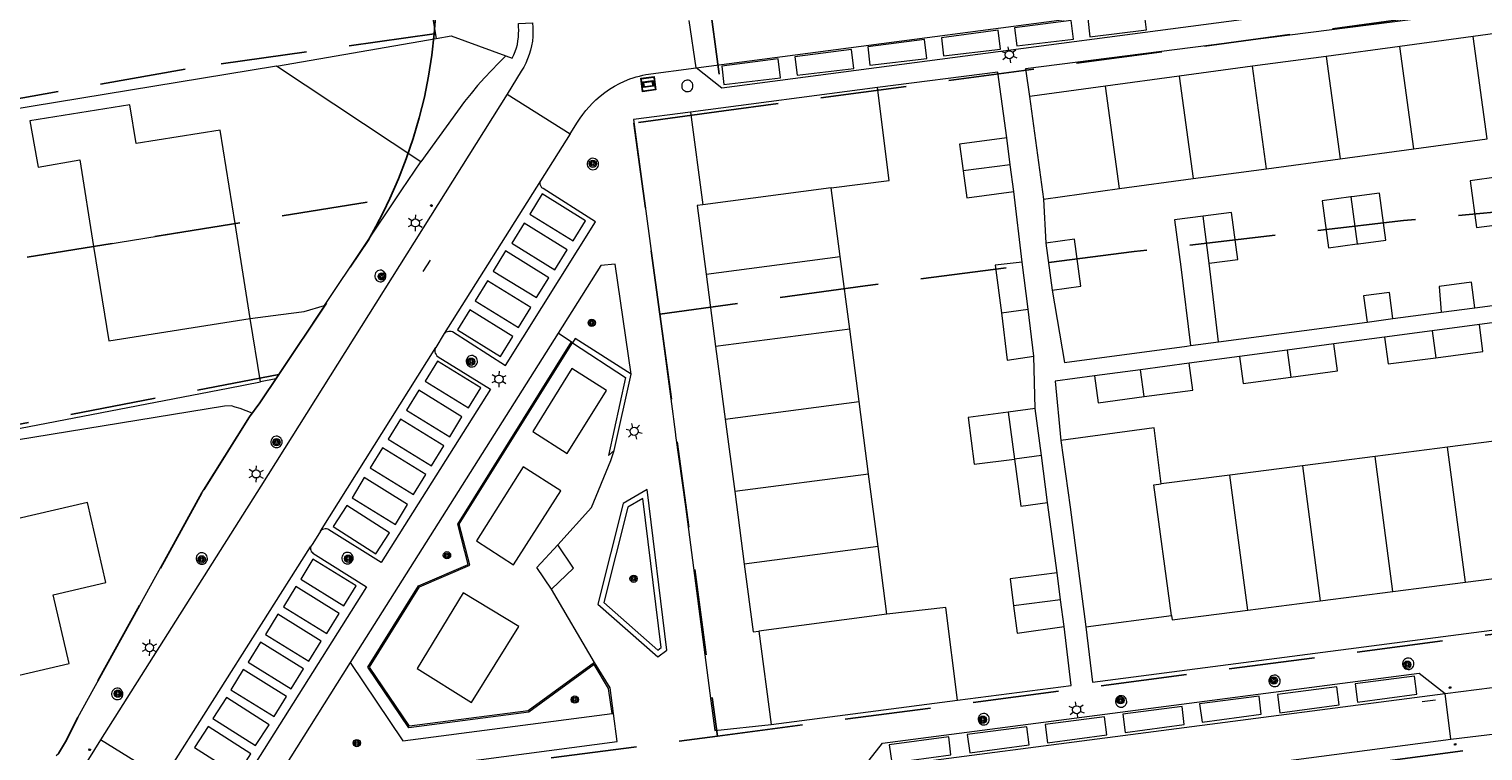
# Model space of a CAD drawing. Header units: metres. Extents: x 89872 to 94585, y 463299 to 469000.
# Tile 191 of 230: x 91061 to 91169, y 466107 to 466161. Entities that reach past the tile are written whole.
import ezdxf
from ezdxf.enums import TextEntityAlignment as Align

# ---------------------------------------------------------------- set-up
doc = ezdxf.new("R2010")
doc.units = ezdxf.units.M
doc.linetypes.add('HIDDEN', pattern=[9.525, 6.35, -3.175])
doc.layers.get('0').update_dxf_attribs({"linetype": 'CONTINUOUS'})
for name, color, linetype, lineweight in [('B-WE-GR-BEPLANTING_CULTUUR-G', 251, 'CONTINUOUS', 13), ('B-WE-GR-BOOM-S', 251, 'CONTINUOUS', 13), ('B-WE-IE-MEUBILAIR_WEGMEUBILAIR_PAAL-G', 251, 'CONTINUOUS', 13), ('B-WE-IE-TERREINAFSCHEIDING-G', 251, 'CONTINUOUS', 13), ('B-WE-IE-TERREINAFSCHEIDING_KUNSTMATIG_HEKWERK-G', 251, 'CONTINUOUS', 13), ('B-WE-KL-ET_LS_OV_LICHTMAST-S', 251, 'CONTINUOUS', 13), ('B-WE-OG-TOPOGRAFIE_BEBOUWING-GV', 251, 'CONTINUOUS', 13), ('B-WE-OG-TOPOGRAFIE_BEBOUWING_LUIFEL-GV', 251, 'CONTINUOUS', 13), ('B-WE-OG-TOPOGRAFIE_HUISNUMMER-T25', 251, 'CONTINUOUS', 13), ('B-WE-OG-TOPOGRAFIE_STRAATNAAM-T18', 251, 'CONTINUOUS', 13), ('B-WE-VH-VERHARDING-GV', 251, 'CONTINUOUS', 13), ('B-WE-VV-VERKEERSTEKEN-G', 251, 'CONTINUOUS', 13), ('Percelen', 10, 'HIDDEN', 25)]:
    doc.layers.add(name, color=color, linetype=linetype, lineweight=lineweight)
doc.styles.get("Standard").update_dxf_attribs({"font": 'isocp.shx'})

# ---------------------------------------------------------------- blocks, each defined once
blk = doc.blocks.new('Q_BOOM')
for radius in [0.27, 0.18, 0.09]:
    blk.add_circle((0, 0), radius)
blk = doc.blocks.new('Q_LICHTMAST')
for points in [[(-0.26, 0.15), (-0.52, 0.3)], [(0, 0.3), (0, 0.6)], [(0.26, 0.15), (0.52, 0.3)], [(-0.26, -0.15), (-0.52, -0.3)], [(0, -0.3), (0, -0.6)], [(0.26, -0.15), (0.52, -0.3)]]:
    blk.add_lwpolyline(points)
blk.add_circle((0, 0), 0.3)
blk = doc.blocks.new('Q_VERKEERSBORD')
for points in [[(-0.5, 0.5), (0.5, 0.5), (0.5, -0.5), (-0.5, -0.5)], [(-0.37, 0.22), (0.36, 0.22), (0.36, -0.21), (-0.37, -0.21)]]:
    blk.add_lwpolyline(points, close=True)
for points in [[(-0.44, 0.46), (0.44, 0.46, -0.414214), (0.46, 0.44), (0.46, -0.44, -0.414214), (0.44, -0.46), (-0.44, -0.46, -0.414214), (-0.46, -0.44), (-0.46, 0.44), (-0.46, 0.44), (-0.46, 0.45), (-0.46, 0.45), (-0.46, 0.45), (-0.46, 0.45), (-0.46, 0.45), (-0.46, 0.45), (-0.46, 0.46), (-0.46, 0.46), (-0.46, 0.46), (-0.45, 0.46), (-0.45, 0.46), (-0.45, 0.46), (-0.45, 0.46), (-0.45, 0.46), (-0.45, 0.46), (-0.44, 0.46), (-0.44, 0.46)], [(-0.29, 0.16), (0.28, 0.16, -0.414214), (0.3, 0.14), (0.3, -0.13, -0.414214), (0.28, -0.16), (-0.29, -0.16, -0.414214), (-0.31, -0.13), (-0.31, 0.14), (-0.31, 0.14), (-0.31, 0.14), (-0.31, 0.14), (-0.31, 0.15), (-0.31, 0.15), (-0.31, 0.15), (-0.3, 0.15), (-0.3, 0.15), (-0.3, 0.15), (-0.3, 0.16), (-0.3, 0.16), (-0.3, 0.16), (-0.3, 0.16), (-0.29, 0.16), (-0.29, 0.16), (-0.29, 0.16), (-0.29, 0.16), (-0.29, 0.16)]]:
    blk.add_lwpolyline(points, format="xyb")
blk = doc.blocks.new('Q_PAAL_STEEN')
for points in [[(-0.5, 0.5), (0.5, 0.5), (0.5, -0.5), (-0.5, -0.5)], [(-0.1, 0.3), (0.1, 0.3), (0.1, -0.3), (-0.1, -0.3)]]:
    blk.add_lwpolyline(points, close=True)
blk.add_lwpolyline([(-0.4, 0.5), (0.4, 0.5, -0.414214), (0.5, 0.4), (0.5, -0.4, -0.414214), (0.4, -0.5), (-0.4, -0.5, -0.414214), (-0.5, -0.4), (-0.5, 0.4), (-0.5, 0.4), (-0.5, 0.4), (-0.5, 0.4), (-0.5, 0.4), (-0.5, 0.5), (-0.5, 0.5), (-0.5, 0.5), (-0.5, 0.5), (-0.5, 0.5), (-0.5, 0.5), (-0.5, 0.5), (-0.5, 0.5), (-0.5, 0.5), (-0.4, 0.5), (-0.4, 0.5), (-0.4, 0.5), (-0.4, 0.5), (-0.4, 0.5)], format="xyb")
blk = doc.blocks.new('Q_PAALTJE')
at = {"xscale": 0.1, "yscale": 0.1, "zscale": 0.01}
blk.add_blockref('Q_PAAL_STEEN', (0, 0), dxfattribs=at)

msp = doc.modelspace()

# ---------------------------------------------------------------- linework, layer by layer
at = {"layer": 'B-WE-GR-BEPLANTING_CULTUUR-G'}
for p, q in [((91100.52, 466138.14), (91085.17, 466113.81)), ((91101.58, 466137.44), (91100.52, 466138.14)), ((91104.5, 466110.05), (91104.6, 466110.06))]:
    msp.add_line(p, q, dxfattribs=at)
for points in [[(91103.19, 466113.81), (91098.3, 466110.25), (91089.54, 466109.11), (91086.6, 466113.48), (91090.28, 466119.41), (91093.99, 466121.02), (91093.22, 466124.03), (91101.58, 466137.44)], [(91085.17, 466113.81), (91089.06, 466108.03), (91104.5, 466110.05)], [(91104.6, 466110.06), (91104.34, 466111.95), (91103.19, 466113.81)]]:
    msp.add_lwpolyline(points, dxfattribs=at)
at = {"layer": 'B-WE-IE-TERREINAFSCHEIDING-G'}
for p, q in [((91098.64, 466130.88), (91101.19, 466129.26)), ((91097.93, 466128.27), (91094.5, 466122.81)), ((91106.76, 466125.94), (91105.66, 466125.29)), ((91093.5, 466118.97), (91090.1, 466113.37))]:
    msp.add_line(p, q, dxfattribs=at)
for points in [[(91088.28, 466184.01), (91087.53, 466183.59), (91091.5, 466159.91)], [(91079.72, 466157.86), (91058, 466154.29), (91058.84, 466149.3), (91050.96, 466148.03)], [(91105.9, 466135.11), (91101.78, 466137.76), (91101.58, 466137.44)], [(91101.58, 466137.44), (91105.49, 466134.88), (91104.24, 466129.11), (91104.64, 466129.47)], [(91101.19, 466129.26), (91104.07, 466133.9), (91101.52, 466135.53), (91098.64, 466130.88)], [(91094.5, 466122.81), (91097.23, 466121.03), (91100.71, 466126.49), (91097.93, 466128.27)], [(91105.66, 466125.29), (91103.89, 466118.26), (91107.88, 466114.74), (91108.12, 466114.92), (91106.76, 466125.94)], [(91100.02, 466119.25), (91098.95, 466120.85), (91100.48, 466122.52)], [(91090.1, 466113.37), (91094.11, 466110.86), (91097.62, 466116.49), (91093.5, 466118.97)]]:
    msp.add_lwpolyline(points, dxfattribs=at)
at = {"layer": 'B-WE-IE-TERREINAFSCHEIDING_KUNSTMATIG_HEKWERK-G'}
msp.add_line((91104.5, 466110.05), (91104.5, 466110.05), dxfattribs=at)
msp.add_lwpolyline([(91104.5, 466110.05), (91104.24, 466111.91), (91103.16, 466113.67), (91098.34, 466110.15), (91089.49, 466109), (91086.48, 466113.48), (91090.21, 466119.49), (91093.87, 466121.07), (91093.11, 466124.05), (91101.5, 466137.5)], dxfattribs=at)
at = {"layer": 'B-WE-OG-TOPOGRAFIE_BEBOUWING-GV'}
for p, q in [((91168.04, 466160.07), (91162.61, 466159.33)), ((91173.47, 466160.81), (91168.04, 466160.07)), ((91169.07, 466152.51), (91168.04, 466160.07)), ((91162.61, 466159.33), (91157.19, 466158.59)), ((91163.65, 466151.77), (91162.61, 466159.33)), ((91151.76, 466157.86), (91146.34, 466157.12)), ((91157.19, 466158.59), (91151.76, 466157.86)), ((91152.79, 466150.29), (91151.76, 466157.86)), ((91157.19, 466158.59), (91158.22, 466151.03)), ((91146.34, 466157.12), (91140.91, 466156.38)), ((91146.34, 466157.12), (91147.37, 466149.56)), ((91124.07, 466156.28), (91110.28, 466154.47)), ((91135.29, 466155.62), (91136.32, 466148.05)), ((91141.94, 466148.82), (91140.91, 466156.38)), ((91110.28, 466154.47), (91111.18, 466147.63)), ((91076.68, 466146.25), (91075.58, 466153.14)), ((91133.87, 466150.59), (91133.61, 466152.57)), ((91163.65, 466151.77), (91169.07, 466152.51)), ((91158.22, 466151.03), (91163.65, 466151.77)), ((91133.87, 466150.59), (91130.4, 466150.13)), ((91134.13, 466148.6), (91133.87, 466150.59)), ((91147.37, 466149.56), (91152.79, 466150.29)), ((91152.79, 466150.29), (91158.22, 466151.03)), ((91141.94, 466148.82), (91147.37, 466149.56)), ((91120.67, 466148.87), (91111.18, 466147.63)), ((91121.33, 466143.81), (91120.67, 466148.87)), ((91136.32, 466148.05), (91141.94, 466148.82)), ((91159.01, 466148.21), (91159.47, 466144.74)), ((91066.23, 466144.56), (91076.68, 466146.25)), ((91077.79, 466139.24), (91076.68, 466146.25)), ((91148.56, 466143.32), (91148.1, 466146.79)), ((91136.51, 466144.8), (91136.97, 466141.33)), ((91111.43, 466142.51), (91121.33, 466143.81)), ((91122.03, 466138.45), (91121.33, 466143.81)), ((91135.2, 466139.91), (91134.76, 466143.4)), ((91149.23, 466137.51), (91148.56, 466143.32)), ((91111.43, 466142.51), (91112.13, 466137.15)), ((91133.24, 466139.65), (91135.2, 466139.91)), ((91135.61, 466136.45), (91135.2, 466139.91)), ((91122.03, 466138.45), (91112.13, 466137.15)), ((91122.73, 466133.1), (91122.03, 466138.45)), ((91168.49, 466138.78), (91165.02, 466138.32)), ((91147.18, 466137.23), (91149.23, 466137.51)), ((91165.02, 466138.32), (91161.49, 466137.84)), ((91165.02, 466138.32), (91165.28, 466136.33)), ((91154.32, 466136.89), (91150.8, 466136.42)), ((91157.76, 466137.35), (91154.32, 466136.89)), ((91154.32, 466136.89), (91154.58, 466134.9)), ((91143.49, 466135.44), (91140.1, 466134.99)), ((91147.08, 466135.92), (91143.49, 466135.44)), ((91143.76, 466133.46), (91143.49, 466135.44)), ((91112.84, 466131.8), (91122.73, 466133.1)), ((91123.42, 466127.74), (91122.73, 466133.1)), ((91135.71, 466132.58), (91133.73, 466132.32)), ((91136.17, 466129.11), (91135.71, 466132.58)), ((91112.84, 466131.8), (91113.54, 466126.45)), ((91171.51, 466130.42), (91166.15, 466129.73)), ((91136.17, 466129.11), (91134.19, 466128.85)), ((91136.63, 466125.64), (91136.17, 466129.11)), ((91160.8, 466129.04), (91155.44, 466128.35)), ((91166.15, 466129.73), (91160.8, 466129.04)), ((91162.11, 466119.06), (91160.8, 466129.04)), ((91167.46, 466119.75), (91166.15, 466129.73)), ((91123.42, 466127.74), (91113.54, 466126.45)), ((91124.12, 466122.39), (91123.42, 466127.74)), ((91155.44, 466128.35), (91150.08, 466127.66)), ((91155.44, 466128.35), (91156.75, 466118.37)), ((91150.08, 466127.66), (91145.02, 466127.01)), ((91151.4, 466117.68), (91150.08, 466127.66)), ((91113.54, 466126.45), (91114.25, 466121.09)), ((91124.12, 466122.39), (91114.25, 466121.09)), ((91124.77, 466117.38), (91124.12, 466122.39)), ((91137.58, 466118.46), (91137.33, 466120.45)), ((91167.46, 466119.75), (91172.82, 466120.44)), ((91162.11, 466119.06), (91167.46, 466119.75)), ((91137.58, 466118.46), (91134.12, 466118.01)), ((91137.85, 466116.49), (91137.58, 466118.46)), ((91151.4, 466117.68), (91156.75, 466118.37)), ((91156.75, 466118.37), (91162.11, 466119.06)), ((91124.77, 466117.38), (91115.32, 466116.14)), ((91139.45, 466116.45), (91145.78, 466117.3)), ((91115.32, 466116.14), (91116.23, 466109.24)), ((91116.23, 466109.24), (91129.99, 466111.05))]:
    msp.add_line(p, q, dxfattribs=at)
for points in [[(91120.67, 466148.87), (91124.95, 466149.42), (91124.07, 466156.28)], [(91140.91, 466156.38), (91135.49, 466155.64), (91135.29, 466155.62)], [(91075.58, 466153.14), (91069.37, 466152.15), (91068.91, 466155.02), (91061.52, 466153.84), (91062.05, 466150.94), (91062.14, 466150.42), (91065.21, 466150.96), (91066.23, 466144.56)], [(91133.61, 466152.57), (91130.14, 466152.11), (91130.4, 466150.13)], [(91130.4, 466150.13), (91130.66, 466148.15), (91134.13, 466148.6)], [(91169.91, 466149.69), (91167.8, 466149.4), (91168.27, 466145.94), (91170.38, 466146.22)], [(91159.01, 466148.21), (91156.9, 466147.93), (91157.37, 466144.46), (91159.47, 466144.74)], [(91159.47, 466144.74), (91159.58, 466144.75), (91161.59, 466145.02), (91161.12, 466148.49), (91159.09, 466148.22), (91159.01, 466148.21)], [(91111.18, 466147.63), (91110.76, 466147.57), (91111.43, 466142.51)], [(91148.56, 466143.32), (91150.68, 466143.6), (91150.21, 466147.07), (91148.1, 466146.79)], [(91148.1, 466146.79), (91145.99, 466146.51), (91146.46, 466143.04), (91147.18, 466137.23)], [(91136.97, 466141.33), (91139.09, 466141.61), (91138.62, 466145.08), (91136.51, 466144.8)], [(91066.23, 466144.56), (91067.35, 466137.57), (91077.79, 466139.24)], [(91134.76, 466143.4), (91132.77, 466143.16), (91133.24, 466139.65)], [(91133.24, 466139.65), (91133.65, 466136.16), (91135.61, 466136.45)], [(91165.28, 466136.33), (91168.75, 466136.8), (91168.49, 466138.78)], [(91161.49, 466137.84), (91161.75, 466135.88), (91165.28, 466136.33)], [(91112.13, 466137.15), (91112.42, 466134.97), (91112.84, 466131.8)], [(91150.8, 466136.42), (91151.06, 466134.43), (91154.58, 466134.9)], [(91154.58, 466134.9), (91158.02, 466135.36), (91157.76, 466137.35)], [(91143.76, 466133.46), (91147.34, 466133.94), (91147.08, 466135.92)], [(91140.1, 466134.99), (91140.37, 466133.01), (91143.76, 466133.46)], [(91145.02, 466127.01), (91144.49, 466131.15), (91137.61, 466130.23)], [(91137.61, 466130.23), (91138.3, 466125.29), (91139.45, 466116.45)], [(91134.19, 466128.85), (91134.65, 466125.38), (91136.63, 466125.64)], [(91145.78, 466117.3), (91144.47, 466126.94), (91145.02, 466127.01)], [(91059.23, 466112.54), (91064.43, 466113.75), (91063.26, 466118.83), (91067.14, 466119.73), (91065.78, 466125.64), (91059.54, 466124.19), (91059.86, 466122.8), (91057.09, 466122.16), (91056.99, 466122.13), (91057.36, 466120.54), (91057.44, 466120.18), (91057.53, 466119.8), (91057.62, 466119.4)], [(91114.25, 466121.09), (91114.9, 466116.08), (91115.32, 466116.14)], [(91137.33, 466120.45), (91133.86, 466119.99), (91134.12, 466118.01)], [(91129.99, 466111.05), (91129.11, 466117.89), (91124.77, 466117.38)], [(91134.12, 466118.01), (91134.38, 466115.98), (91137.85, 466116.49)], [(91145.78, 466117.3), (91145.82, 466116.97), (91151.4, 466117.68)]]:
    msp.add_lwpolyline(points, dxfattribs=at)
at = {"layer": 'B-WE-OG-TOPOGRAFIE_BEBOUWING_LUIFEL-GV'}
for p, q in [((91159.95, 466140.9), (91160.21, 466138.97)), ((91165.53, 466141.59), (91165.67, 466139.69)), ((91165.67, 466139.69), (91168.15, 466140.02)), ((91160.21, 466138.97), (91162.1, 466139.22)), ((91133.73, 466132.32), (91134.19, 466128.85)), ((91131.22, 466128.46), (91134.19, 466128.85))]:
    msp.add_line(p, q, dxfattribs=at)
for points in [[(91168.15, 466140.02), (91167.9, 466141.91), (91165.53, 466141.59)], [(91162.1, 466139.22), (91161.85, 466141.15), (91159.95, 466140.9)], [(91133.73, 466132.32), (91130.76, 466131.93), (91131.22, 466128.46)]]:
    msp.add_lwpolyline(points, dxfattribs=at)
at = {"layer": 'B-WE-OG-TOPOGRAFIE_STRAATNAAM-T18'}
for p, q in [((91090.56, 466142.7), (91091.09, 466143.54)), ((91164.26, 466110.94), (91165.25, 466111.07))]:
    msp.add_line(p, q, dxfattribs=at)
at = {"layer": 'B-WE-VH-VERHARDING-GV'}
for p, q in [((91110.69, 466157.74), (91167.43, 466165.22)), ((91110.69, 466157.74), (91110.17, 466161.24)), ((91079.72, 466157.86), (91091.5, 466159.91)), ((91090.39, 466150.79), (91079.72, 466157.86)), ((91132.97, 466157.42), (91124.07, 466156.28)), ((91133.61, 466152.57), (91132.97, 466157.42)), ((91135.01, 466157.68), (91135.29, 466155.62)), ((91096.74, 466155.79), (91101.39, 466152.87)), ((91110.28, 466154.47), (91106.08, 466153.92)), ((91101.39, 466152.87), (91099.21, 466149.4)), ((91099.21, 466149.4), (91092.11, 466138.11)), ((91134.76, 466143.4), (91134.13, 466148.6)), ((91136.32, 466148.05), (91136.51, 466144.8)), ((91105.9, 466135.11), (91104.71, 466143.25)), ((91162.1, 466139.22), (91165.67, 466139.69)), ((91168.15, 466140.02), (91169.46, 466140.2)), ((91078.54, 466134.55), (91077.79, 466139.24)), ((91149.23, 466137.51), (91160.21, 466138.97)), ((91172.26, 466139.28), (91168.49, 466138.78)), ((91092.11, 466138.11), (91091.48, 466137.1)), ((91161.49, 466137.84), (91157.76, 466137.35)), ((91082.98, 466123.52), (91091.48, 466137.1)), ((91135.71, 466132.58), (91135.61, 466136.45)), ((91150.8, 466136.42), (91147.08, 466135.92)), ((91079.68, 466134.77), (91078.54, 466134.55)), ((91104.64, 466129.47), (91105.9, 466135.11)), ((91137.33, 466120.45), (91136.63, 466125.64)), ((91071.39, 466105.23), (91082.24, 466122.36)), ((91103.19, 466113.81), (91100.02, 466119.25)), ((91139.95, 466112.38), (91185.18, 466118.28)), ((91138.36, 466112.13), (91137.85, 466116.49)), ((91139.45, 466116.45), (91139.95, 466112.38)), ((91129.99, 466111.05), (91138.36, 466112.13)), ((91165.97, 466111.53), (91169.43, 466111.97)), ((91122.93, 466105.92), (91165.97, 466111.53)), ((91166.39, 466108.15), (91165.97, 466111.53)), ((91104.88, 466107.99), (91104.6, 466110.06)), ((91112.08, 466108.79), (91116.23, 466109.24)), ((91166.39, 466108.15), (91169.86, 466108.58)), ((91066.74, 466108.12), (91065.29, 466105.76)), ((91071.39, 466105.23), (91066.74, 466108.12)), ((91080.4, 466104.76), (91104.88, 466107.99))]:
    msp.add_line(p, q, dxfattribs=at)
for points in [[(91167.43, 466165.22), (91166.08, 466163.32), (91112.59, 466156.24), (91110.69, 466157.74)], [(91183.1, 466163.87), (91180.06, 466163.44), (91149.85, 466159.57), (91135.01, 466157.68)], [(91096.65, 466158.63), (91097.11, 466158.46), (91097.24, 466158.7), (91097.35, 466158.95), (91097.44, 466159.21), (91097.51, 466159.47), (91097.55, 466159.74), (91097.58, 466160), (91097.59, 466160.26), (91097.6, 466160.52), (91097.59, 466160.77), (91097.58, 466161.03), (91098.61, 466161.07)], [(91098.61, 466161.07), (91098.64, 466160.73), (91098.65, 466160.39), (91098.64, 466160.05), (91098.61, 466159.71), (91098.55, 466159.37), (91098.48, 466159.04), (91098.38, 466158.72), (91098.26, 466158.4), (91098.12, 466158.09), (91097.97, 466157.79), (91097.79, 466157.5), (91096.74, 466155.79)], [(91134.19, 466160.71), (91134.35, 466159.36), (91138.54, 466159.85), (91138.37, 466161.25), (91134.19, 466160.71)], [(91139.59, 466161.39), (91139.74, 466160.04), (91143.93, 466160.54), (91143.76, 466161.93), (91139.59, 466161.39)], [(91091.5, 466159.91), (91092.61, 466160.11), (91096.65, 466158.63)], [(91128.8, 466159.97), (91128.96, 466158.62), (91133.15, 466159.12), (91132.98, 466160.52), (91128.8, 466159.97)], [(91117.99, 466158.55), (91118.15, 466157.2), (91122.34, 466157.69), (91122.17, 466159.09), (91117.99, 466158.55)], [(91123.37, 466159.29), (91123.52, 466157.94), (91127.72, 466158.43), (91127.55, 466159.83), (91123.37, 466159.29)], [(91096.65, 466158.63), (91096.11, 466158.1), (91095.59, 466157.56), (91095.07, 466157), (91094.57, 466156.43), (91094.09, 466155.86), (91093.61, 466155.27), (91090.39, 466150.79)], [(91112.58, 466157.87), (91112.73, 466156.52), (91116.92, 466157.01), (91116.75, 466158.41), (91112.58, 466157.87)], [(91103.3, 466155.38), (91103.62, 466155.66), (91103.95, 466155.92), (91104.3, 466156.16), (91104.66, 466156.38), (91105.03, 466156.58), (91105.42, 466156.76), (91105.81, 466156.92)], [(91105.81, 466156.92), (91106.04, 466157), (91106.27, 466157.08), (91106.51, 466157.14), (91106.75, 466157.2), (91106.99, 466157.26), (91110.69, 466157.74)], [(91110.14, 466156), (91110.23, 466156.03), (91110.31, 466156.08), (91110.38, 466156.15), (91110.43, 466156.23), (91110.46, 466156.32), (91110.46, 466156.42), (91110.45, 466156.51), (91110.42, 466156.6), (91110.36, 466156.68), (91110.29, 466156.75), (91110.21, 466156.8), (91110.12, 466156.83), (91110.02, 466156.83), (91109.93, 466156.82), (91109.84, 466156.78), (91109.76, 466156.72), (91109.69, 466156.64), (91109.65, 466156.55), (91109.63, 466156.46), (91109.63, 466156.36), (91109.65, 466156.26), (91109.7, 466156.17), (91109.77, 466156.1), (91109.85, 466156.04), (91109.94, 466156), (91110.04, 466155.99), (91110.14, 466156)], [(91096.74, 466155.79), (91078.58, 466126.85), (91066.74, 466108.12)], [(91101.39, 466152.87), (91101.93, 466153.72), (91102.13, 466154.02), (91102.34, 466154.31), (91102.56, 466154.6), (91102.79, 466154.87), (91103.04, 466155.13), (91103.3, 466155.38)], [(91106.08, 466153.92), (91107.25, 466145.14), (91108.97, 466132.2), (91109.03, 466131.79), (91109.17, 466130.65), (91109.18, 466130.58), (91109.92, 466125.35), (91111.79, 466110.99), (91112.08, 466108.79)], [(91083.28, 466140.18), (91088.99, 466148.73), (91090.39, 466150.79)], [(91103.17, 466150.23), (91103.26, 466150.26), (91103.34, 466150.31), (91103.41, 466150.38), (91103.46, 466150.46), (91103.49, 466150.56), (91103.5, 466150.65), (91103.49, 466150.75), (91103.45, 466150.84), (91103.4, 466150.92), (91103.33, 466150.98), (91103.24, 466151.03), (91103.15, 466151.06), (91103.06, 466151.07), (91102.96, 466151.05), (91102.87, 466151.01), (91102.79, 466150.95), (91102.73, 466150.87), (91102.68, 466150.79), (91102.66, 466150.69), (91102.66, 466150.59), (91102.69, 466150.49), (91102.73, 466150.4), (91102.8, 466150.33), (91102.88, 466150.27), (91102.97, 466150.24), (91103.07, 466150.22), (91103.17, 466150.23)], [(91092.11, 466138.11), (91092.18, 466138.18), (91092.26, 466138.24), (91092.34, 466138.28), (91092.44, 466138.3), (91092.53, 466138.3), (91092.62, 466138.29), (91092.71, 466138.26), (91096.64, 466135.76), (91103.28, 466146.36), (91099.4, 466148.82), (91099.32, 466148.89), (91099.26, 466148.98), (91099.21, 466149.08), (91099.19, 466149.18), (91099.19, 466149.29), (91099.21, 466149.4)], [(91099.34, 466148.43), (91098.43, 466146.94), (91101.62, 466144.97), (91102.53, 466146.45), (91099.34, 466148.43)], [(91098, 466146.28), (91097.09, 466144.79), (91100.28, 466142.83), (91101.19, 466144.31), (91098, 466146.28)], [(91096.63, 466144.22), (91095.73, 466142.73), (91098.92, 466140.77), (91099.82, 466142.24), (91096.63, 466144.22)], [(91087.49, 466141.95), (91087.58, 466141.99), (91087.66, 466142.04), (91087.73, 466142.11), (91087.77, 466142.19), (91087.81, 466142.28), (91087.81, 466142.38), (91087.8, 466142.47), (91087.77, 466142.56), (91087.71, 466142.64), (91087.64, 466142.71), (91087.56, 466142.76), (91087.47, 466142.79), (91087.37, 466142.79), (91087.28, 466142.78), (91087.19, 466142.74), (91087.11, 466142.68), (91087.04, 466142.6), (91087, 466142.51), (91086.98, 466142.41), (91086.98, 466142.31), (91087, 466142.22), (91087.05, 466142.13), (91087.11, 466142.06), (91087.19, 466142), (91087.29, 466141.96), (91087.39, 466141.95), (91087.49, 466141.95)], [(91104.71, 466143.25), (91103.67, 466143.14), (91100.52, 466138.14)], [(91095.3, 466142.02), (91094.39, 466140.53), (91097.58, 466138.57), (91098.49, 466140.04), (91095.3, 466142.02)], [(91136.97, 466141.33), (91137.87, 466135.99), (91146.9, 466137.19), (91147.18, 466137.23)], [(91077.79, 466139.24), (91080.04, 466139.53), (91081.77, 466139.75), (91083.28, 466140.18)], [(91083.28, 466140.18), (91079.77, 466134.91), (91079.68, 466134.77)], [(91093.99, 466139.88), (91093.08, 466138.39), (91096.27, 466136.42), (91097.18, 466137.9), (91093.99, 466139.88)], [(91091.48, 466137.1), (91091.44, 466137), (91091.42, 466136.89), (91091.42, 466136.77), (91091.45, 466136.67), (91091.5, 466136.57), (91091.57, 466136.48), (91091.65, 466136.4), (91095.52, 466134), (91087.45, 466121.2), (91083.6, 466123.61), (91083.51, 466123.66), (91083.42, 466123.69), (91083.32, 466123.7), (91083.22, 466123.68), (91083.13, 466123.64), (91083.05, 466123.59), (91082.98, 466123.52)], [(91094.23, 466135.66), (91094.32, 466135.69), (91094.4, 466135.74), (91094.47, 466135.81), (91094.52, 466135.89), (91094.55, 466135.98), (91094.56, 466136.08), (91094.54, 466136.18), (91094.51, 466136.27), (91094.46, 466136.35), (91094.39, 466136.41), (91094.3, 466136.46), (91094.21, 466136.49), (91094.11, 466136.5), (91094.02, 466136.48), (91093.93, 466136.44), (91093.85, 466136.38), (91093.79, 466136.3), (91093.74, 466136.21), (91093.72, 466136.12), (91093.72, 466136.02), (91093.74, 466135.92), (91093.79, 466135.83), (91093.86, 466135.76), (91093.94, 466135.7), (91094.03, 466135.66), (91094.13, 466135.65), (91094.23, 466135.66)], [(91091.62, 466136.09), (91090.71, 466134.6), (91093.9, 466132.63), (91094.81, 466134.11), (91091.62, 466136.09)], [(91054.04, 466129.82), (91076.16, 466134.08), (91078.54, 466134.55)], [(91140.1, 466134.99), (91137.2, 466134.6), (91137.61, 466130.23)], [(91090.23, 466133.94), (91089.32, 466132.45), (91092.51, 466130.49), (91093.41, 466131.96), (91090.23, 466133.94)], [(91077.93, 466132.23), (91077.06, 466132.58), (91076.69, 466132.68), (91076.4, 466132.77), (91075.89, 466132.75), (91060.55, 466130.25)], [(91074.23, 466126.36), (91077.73, 466131.96), (91077.93, 466132.23)], [(91088.89, 466131.8), (91087.98, 466130.31), (91091.17, 466128.34), (91092.08, 466129.82), (91088.89, 466131.8)], [(91079.82, 466129.7), (91079.91, 466129.73), (91080, 466129.78), (91080.06, 466129.85), (91080.11, 466129.93), (91080.14, 466130.02), (91080.15, 466130.12), (91080.14, 466130.21), (91080.11, 466130.3), (91080.05, 466130.38), (91079.98, 466130.45), (91079.9, 466130.5), (91079.81, 466130.53), (91079.71, 466130.53), (91079.61, 466130.52), (91079.52, 466130.48), (91079.44, 466130.42), (91079.38, 466130.34), (91079.34, 466130.25), (91079.31, 466130.15), (91079.32, 466130.06), (91079.34, 466129.96), (91079.39, 466129.87), (91079.45, 466129.8), (91079.53, 466129.74), (91079.63, 466129.7), (91079.72, 466129.69), (91079.82, 466129.7)], [(91087.55, 466129.68), (91086.65, 466128.19), (91089.84, 466126.23), (91090.74, 466127.7), (91087.55, 466129.68)], [(91100.48, 466122.52), (91102.98, 466125.27), (91104.41, 466128.75), (91104.64, 466129.47)], [(91086.21, 466127.48), (91085.31, 466125.99), (91088.5, 466124.02), (91089.4, 466125.5), (91086.21, 466127.48)], [(91063.47, 466106.95), (91063.64, 466107.09), (91064.17, 466107.97), (91065.07, 466109.77), (91074.23, 466126.36)], [(91103.44, 466118.12), (91107.86, 466114.23), (91108.54, 466114.73), (91107.08, 466126.59), (91105.31, 466125.56), (91103.44, 466118.12)], [(91084.92, 466125.42), (91083.91, 466123.86), (91087.06, 466121.86), (91088.07, 466123.41), (91084.92, 466125.42)], [(91082.98, 466123.52), (91082.4, 466122.61), (91082.24, 466122.36)], [(91082.24, 466122.36), (91082.23, 466122.28), (91082.24, 466122.19), (91082.26, 466122.11), (91082.3, 466122.03), (91082.35, 466121.96), (91082.41, 466121.9), (91086.36, 466119.4), (91075.96, 466102.89), (91072.07, 466105.39), (91071.97, 466105.43), (91071.87, 466105.45), (91071.76, 466105.44), (91071.65, 466105.42), (91071.55, 466105.37), (91071.47, 466105.31), (91071.39, 466105.23)], [(91100.02, 466119.25), (91101.65, 466120.78), (91100.48, 466122.52)], [(91074.31, 466121.09), (91074.4, 466121.12), (91074.48, 466121.17), (91074.55, 466121.24), (91074.6, 466121.32), (91074.63, 466121.41), (91074.64, 466121.51), (91074.62, 466121.6), (91074.59, 466121.69), (91074.54, 466121.78), (91074.46, 466121.84), (91074.38, 466121.89), (91074.29, 466121.92), (91074.19, 466121.92), (91074.1, 466121.91), (91074.01, 466121.87), (91073.93, 466121.81), (91073.86, 466121.73), (91073.82, 466121.64), (91073.8, 466121.55), (91073.8, 466121.45), (91073.82, 466121.35), (91073.87, 466121.26), (91073.94, 466121.19), (91074.02, 466121.13), (91074.11, 466121.09), (91074.21, 466121.08), (91074.31, 466121.09)], [(91082.42, 466121.46), (91081.52, 466119.97), (91084.71, 466118.01), (91085.61, 466119.48), (91082.42, 466121.46)], [(91085.06, 466121.11), (91085.15, 466121.15), (91085.23, 466121.2), (91085.3, 466121.27), (91085.35, 466121.35), (91085.38, 466121.44), (91085.39, 466121.54), (91085.38, 466121.63), (91085.34, 466121.72), (91085.29, 466121.8), (91085.22, 466121.87), (91085.14, 466121.92), (91085.04, 466121.95), (91084.95, 466121.95), (91084.85, 466121.94), (91084.76, 466121.9), (91084.68, 466121.84), (91084.62, 466121.76), (91084.58, 466121.67), (91084.55, 466121.57), (91084.55, 466121.47), (91084.58, 466121.38), (91084.62, 466121.29), (91084.69, 466121.22), (91084.77, 466121.16), (91084.86, 466121.12), (91084.96, 466121.11), (91085.06, 466121.11)], [(91081.16, 466119.43), (91080.25, 466117.94), (91083.44, 466115.97), (91084.35, 466117.45), (91081.16, 466119.43)], [(91079.83, 466117.38), (91078.93, 466115.89), (91082.12, 466113.92), (91083.02, 466115.4), (91079.83, 466117.38)], [(91078.54, 466115.33), (91077.63, 466113.84), (91080.82, 466111.88), (91081.73, 466113.35), (91078.54, 466115.33)], [(91085.17, 466113.81), (91080.24, 466106), (91080.4, 466104.76)], [(91163.34, 466113.31), (91163.43, 466113.35), (91163.51, 466113.4), (91163.58, 466113.47), (91163.62, 466113.55), (91163.66, 466113.64), (91163.66, 466113.74), (91163.65, 466113.83), (91163.62, 466113.92), (91163.56, 466114), (91163.49, 466114.07), (91163.41, 466114.12), (91163.32, 466114.14), (91163.22, 466114.15), (91163.13, 466114.14), (91163.04, 466114.1), (91162.96, 466114.04), (91162.89, 466113.96), (91162.85, 466113.87), (91162.83, 466113.77), (91162.83, 466113.67), (91162.85, 466113.58), (91162.9, 466113.49), (91162.96, 466113.41), (91163.05, 466113.36), (91163.14, 466113.32), (91163.24, 466113.31), (91163.34, 466113.31)], [(91077.27, 466113.3), (91076.37, 466111.81), (91079.56, 466109.84), (91080.46, 466111.32), (91077.27, 466113.3)], [(91122.93, 466105.92), (91124.45, 466107.87), (91164.06, 466113.04), (91165.97, 466111.53)], [(91153.47, 466112.05), (91153.56, 466112.08), (91153.64, 466112.13), (91153.71, 466112.2), (91153.76, 466112.28), (91153.79, 466112.37), (91153.8, 466112.47), (91153.79, 466112.56), (91153.75, 466112.65), (91153.7, 466112.73), (91153.63, 466112.8), (91153.55, 466112.85), (91153.46, 466112.88), (91153.36, 466112.88), (91153.26, 466112.87), (91153.17, 466112.83), (91153.09, 466112.77), (91153.03, 466112.69), (91152.99, 466112.6), (91152.96, 466112.51), (91152.96, 466112.41), (91152.99, 466112.31), (91153.04, 466112.22), (91153.1, 466112.15), (91153.18, 466112.09), (91153.27, 466112.05), (91153.37, 466112.04), (91153.47, 466112.05)], [(91159.32, 466112.25), (91159.5, 466110.9), (91163.88, 466111.49), (91163.71, 466112.82), (91159.32, 466112.25)], [(91068.07, 466111.08), (91068.16, 466111.12), (91068.24, 466111.17), (91068.31, 466111.24), (91068.36, 466111.32), (91068.39, 466111.41), (91068.4, 466111.51), (91068.38, 466111.6), (91068.35, 466111.69), (91068.29, 466111.77), (91068.22, 466111.84), (91068.14, 466111.89), (91068.05, 466111.92), (91067.95, 466111.92), (91067.86, 466111.91), (91067.77, 466111.87), (91067.69, 466111.81), (91067.62, 466111.73), (91067.58, 466111.64), (91067.56, 466111.54), (91067.56, 466111.45), (91067.58, 466111.35), (91067.63, 466111.26), (91067.7, 466111.19), (91067.78, 466111.13), (91067.87, 466111.09), (91067.97, 466111.08), (91068.07, 466111.08)], [(91153.59, 466111.46), (91153.77, 466110.11), (91158.14, 466110.7), (91157.98, 466112.02), (91153.59, 466111.46)], [(91076.03, 466111.24), (91075.03, 466109.68), (91078.18, 466107.68), (91079.18, 466109.23), (91076.03, 466111.24)], [(91142.15, 466110.53), (91142.24, 466110.56), (91142.32, 466110.61), (91142.39, 466110.68), (91142.44, 466110.76), (91142.47, 466110.85), (91142.48, 466110.95), (91142.46, 466111.05), (91142.43, 466111.14), (91142.37, 466111.22), (91142.31, 466111.28), (91142.22, 466111.33), (91142.13, 466111.36), (91142.03, 466111.37), (91141.94, 466111.35), (91141.85, 466111.31), (91141.77, 466111.25), (91141.7, 466111.17), (91141.66, 466111.08), (91141.64, 466110.99), (91141.64, 466110.89), (91141.67, 466110.79), (91141.71, 466110.7), (91141.78, 466110.63), (91141.86, 466110.57), (91141.95, 466110.53), (91142.05, 466110.52), (91142.15, 466110.53)], [(91142.17, 466110), (91142.35, 466108.64), (91146.72, 466109.24), (91146.55, 466110.56), (91142.17, 466110)], [(91147.85, 466110.76), (91148.03, 466109.41), (91152.4, 466110), (91152.24, 466111.33), (91147.85, 466110.76)], [(91132.01, 466109.22), (91132.1, 466109.25), (91132.18, 466109.3), (91132.25, 466109.37), (91132.3, 466109.45), (91132.33, 466109.55), (91132.33, 466109.64), (91132.32, 466109.74), (91132.29, 466109.83), (91132.23, 466109.91), (91132.16, 466109.97), (91132.08, 466110.02), (91131.99, 466110.05), (91131.89, 466110.05), (91131.8, 466110.04), (91131.71, 466110), (91131.63, 466109.94), (91131.56, 466109.86), (91131.52, 466109.77), (91131.5, 466109.68), (91131.5, 466109.58), (91131.52, 466109.48), (91131.57, 466109.39), (91131.63, 466109.32), (91131.72, 466109.26), (91131.81, 466109.22), (91131.91, 466109.21), (91132.01, 466109.22)], [(91136.44, 466109.24), (91136.62, 466107.89), (91141, 466108.49), (91140.83, 466109.81), (91136.44, 466109.24)], [(91074.69, 466109.09), (91073.69, 466107.54), (91076.84, 466105.53), (91077.84, 466107.08), (91074.69, 466109.09)], [(91130.7, 466108.51), (91130.89, 466107.15), (91135.26, 466107.75), (91135.09, 466109.07), (91130.7, 466108.51)], [(91124.95, 466107.75), (91125.13, 466106.4), (91129.5, 466106.99), (91129.34, 466108.32), (91124.95, 466107.75)], [(91136.31, 466103.78), (91136.49, 466103.92), (91136.68, 466104.04), (91136.88, 466104.15), (91137.09, 466104.23), (91137.31, 466104.3), (91137.53, 466104.35), (91137.75, 466104.38), (91166.39, 466108.15)]]:
    msp.add_lwpolyline(points, dxfattribs=at)
at = {"layer": 'Percelen'}
for p, q in [((91111.56, 466163.58), (91112.74, 466154.56)), ((91182.82, 466164.03), (91112.74, 466154.56)), ((91108.02, 466139.56), (91112.26, 466108.39)), ((91055.19, 466130.36), (91079.89, 466135.09)), ((91062.22, 466101.81), (91112.26, 466108.39))]:
    msp.add_line(p, q, dxfattribs=at)
for points in [[(91088.17, 466184.39), (91088.28, 466184.01), (91091.32, 466168.22), (91091.45, 466166.63), (91091.52, 466165.04), (91091.53, 466163.44), (91091.48, 466161.85), (91091.37, 466160.26)], [(91091.37, 466160.26), (91072.99, 466157.65), (91046.4, 466152.94), (91038.35, 466151.51)], [(91088.09, 466148.1), (91088.73, 466149.55), (91089.31, 466151.03), (91089.82, 466152.52), (91090.26, 466154.04), (91090.64, 466155.57), (91090.95, 466157.12), (91091.2, 466158.69), (91091.37, 466160.26)], [(91112.74, 466154.56), (91106.1, 466153.66), (91108.02, 466139.56)], [(91040.52, 466140.03), (91051.98, 466141.98), (91051.94, 466142.24), (91088.09, 466148.1)], [(91079.89, 466135.09), (91086.5, 466145), (91087.06, 466146.02), (91087.59, 466147.05), (91088.09, 466148.1)], [(91182.75, 466148.3), (91162.89, 466146.46), (91143.02, 466144.18), (91123.18, 466141.65), (91108.02, 466139.56)], [(91079.89, 466135.09), (91078.5, 466133), (91077.73, 466131.96), (91074.23, 466126.36), (91065.07, 466109.77), (91064.17, 466107.97), (91063.64, 466107.09)], [(91112.26, 466108.39), (91185.6, 466118.02), (91185.37, 466118.82)], [(91075.97, 466095.3), (91187.84, 466109.99), (91188.06, 466109.2)]]:
    msp.add_lwpolyline(points, dxfattribs=at)

# ---------------------------------------------------------------- block references
at = {"layer": 'B-WE-GR-BOOM-S'}
for p, rotation in [((91103.07, 466150.66), 23.19859050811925), ((91087.5, 466142.33), 71.18811069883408), ((91102.99, 466138.91), 147.3055191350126), ((91094.1, 466136.04), 131.3477772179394), ((91079.73, 466130.1), 144.8658069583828), ((91074.21, 466121.44), 171.2977762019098), ((91085.02, 466121.49), 58.62699486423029), ((91092.31, 466121.74), 23.38310834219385), ((91106.08, 466120.01), 97.03541176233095), ((91163.17, 466113.66), 130.9143832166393), ((91153.33, 466112.49), 64.46256560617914), ((91068.02, 466111.52), 110.6954507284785), ((91101.74, 466111.08), 36.10673133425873), ((91142.01, 466111.03), 23.19859050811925), ((91131.85, 466109.6), 117.5972958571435), ((91085.66, 466107.87), 7.519956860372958)]:
    msp.add_blockref('Q_BOOM', p, dxfattribs=dict(at, rotation=rotation))
at = {"layer": 'B-WE-IE-MEUBILAIR_WEGMEUBILAIR_PAAL-G'}
for p, rotation in [((91091.16, 466147.57), 57.89346549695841), ((91166.33, 466111.96), 7.182075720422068), ((91065.95, 466107.38), 58.37483944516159), ((91166.71, 466107.78), 7.214467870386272)]:
    msp.add_blockref('Q_PAALTJE', p, dxfattribs=dict(at, rotation=rotation))
at = {"layer": 'B-WE-KL-ET_LS_OV_LICHTMAST-S'}
for p, rotation in [((91133.81, 466158.71), 7.536472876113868), ((91089.98, 466146.29), 57.89346549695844), ((91096.15, 466134.75), 57.7791100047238), ((91106.12, 466130.9), 77.39915732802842), ((91078.23, 466127.75), 57.89346549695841), ((91070.36, 466114.92), 57.69812778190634), ((91138.77, 466110.33), 7.434624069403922)]:
    msp.add_blockref('Q_LICHTMAST', p, dxfattribs=dict(at, rotation=rotation))
at = {"layer": 'B-WE-VV-VERKEERSTEKEN-G', "rotation": 7.488256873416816}
msp.add_blockref('Q_VERKEERSBORD', (91107.17, 466156.54), dxfattribs=at)

# ---------------------------------------------------------------- texts
at = {"layer": 'B-WE-OG-TOPOGRAFIE_HUISNUMMER-T25'}
for s, rotation, p in [('5', 7.7, (91165.66, 466157.22)), ('9', 7.7, (91154.81, 466155.75)), ('7', 7.7, (91160.24, 466156.49)), ('11', 7.7, (91149.39, 466155.01)), ('15', 7.7, (91138.44, 466153.52)), ('13', 7.7, (91143.96, 466154.27)), ('17', 7.5, (91113.16, 466151.57)), ('3', 9.1, (91073.66, 466149.31)), ('18', 7.5, (91113.5, 466145.66)), ('1', 9.1, (91074.77, 466142.35)), ('16', 7.5, (91114.37, 466139.88)), ('14', 7.5, (91114.91, 466134.88)), ('12', 7.5, (91115.76, 466129.25)), ('10', 7.5, (91116.31, 466124.24)), ('8', 7.5, (91163.98, 466121.75)), ('12', 7.5, (91153.6, 466120.42)), ('10', 7.6, (91158.66, 466121.05)), ('16', 7.4, (91142.23, 466119.33)), ('14', 7.4, (91148.09, 466119.66)), ('8', 7.5, (91117.1, 466119.07)), ('18', 7.5, (91122.12, 466112.55))]:
    msp.add_text(s, height=0.0025, rotation=rotation, dxfattribs=at).set_placement(p, align=Align.MIDDLE)
at = {"layer": 'B-WE-OG-TOPOGRAFIE_STRAATNAAM-T18'}
for s, rotation, p in [('Floresstraat', 57.375, (91090.56, 466142.7)), ('Balistraat', 7.5871, (91164.26, 466110.94))]:
    msp.add_text(s, height=0.005, rotation=rotation, dxfattribs=at).set_placement(p, align=Align.MIDDLE)

doc.saveas('drawing.dxf')
